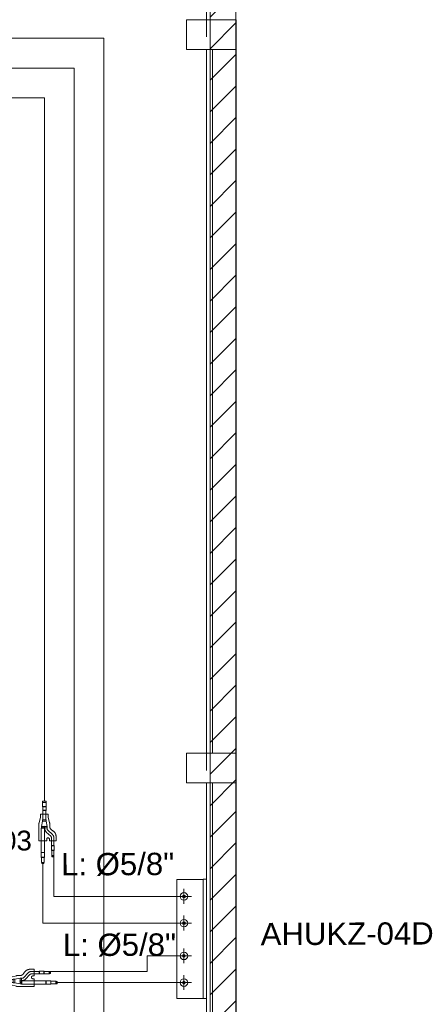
# Model space of a CAD drawing. Header units: metres. Extents: x 2.5 to 41.3, y -72.9 to -49.4.
# Tile 15 of 28: x 39.1 to 41.1, y -62.6 to -57.6. Entities that reach past the tile are written whole.
import ezdxf

# ---------------------------------------------------------------- set-up
doc = ezdxf.new("R2010")
doc.units = ezdxf.units.M
doc.linetypes.add('IMPORT-IMPORT-DASHDOT _2_', pattern=[25.4, 12.7, -6.35, 0, -6.35])
for name, color, linetype, lineweight in [('_0', 7, 'Continuous', 18), ('A-COLS', 7, 'Continuous', 18), ('A-FLOR', 7, 'Continuous', 18), ('A-WALL-PATT', 7, 'Continuous', 18), ('I-WALL', 7, 'Continuous', 18), ('S-BEAM', 7, 'Continuous', 18), ('S-COLS', 7, 'Continuous', 18)]:
    doc.layers.add(name, color=color, linetype=linetype, lineweight=lineweight)
for name, color, linetype, lineweight, true_color in [('HVAC-RFNT', 30, 'Continuous', 18, 0xff7f00), ('LAJE TÉCNICA -FRIG_dwg', 7, 'Continuous', 18, 0x767676), ('TUB_FRIGO', 30, 'Continuous', 18, 0xff7f00), ('TUB_FRIGO_VRF', 30, 'Continuous', 18, 0xff7f00)]:
    doc.layers.add(name, color=color, linetype=linetype, lineweight=lineweight, true_color=true_color)
doc.styles.add('Arial', font='arial.ttf', dxfattribs={"height": 0.1})
doc.styles.add('Arial_1', font='arial.ttf', dxfattribs={"height": 0.1125})

# ---------------------------------------------------------------- blocks, each defined once
blk = doc.blocks.new('4 GRE - ESCOLA DE CINEMA E AUDIOVISUAL CINE REX R07_rvt-1-LAJE TÉCNICA - FRIGORÍFICA')
at = {"layer": 'A-WALL-PATT', "true_color": 0xd4d4d4}
h = blk.add_hatch(dxfattribs=at)
h.set_pattern_fill('FP_2', color=254, style=0, pattern_type=2)
h.set_pattern_definition([(45, (21.555, -62.9), (-0.0795495, 0.0795495), [])])
h.paths.add_polyline_path([(40.0373, -68.5214), (40.1673, -68.5214), (40.1673, -51.0704), (40.0373, -51.0704), (40.0373, -67.0466)])
at = {"layer": 'I-WALL', "color": 253, "true_color": 0xaaaaaa}
for p, q in [((40.1673, -68.5214), (40.1673, -51.0704)), ((40.0373, -51.1954), (40.0373, -68.5214))]:
    blk.add_line(p, q, dxfattribs=at)
blk = doc.blocks.new('Family - V504-298897-LAJE TÉCNICA - FRIGORÍFICA')
at = {"layer": 'S-BEAM', "color": 253, "true_color": 0xaaaaaa}
for p, q in [((0.06, 1.775), (-0.06, 1.775)), ((-0.06, 1.775), (-0.06, -1.775)), ((0.06, -1.775), (0.06, 1.775)), ((-0.06, -1.775), (0.06, -1.775))]:
    blk.add_line(p, q, dxfattribs=at)
blk = doc.blocks.new('Family - V504-298901-LAJE TÉCNICA - FRIGORÍFICA')
at = {"layer": 'S-BEAM', "color": 253, "true_color": 0xaaaaaa}
for p, q in [((0.06, 1.1555), (-0.06, 1.1555)), ((-0.06, 1.1555), (-0.06, -1.1555)), ((0.06, -1.1555), (0.06, 1.1555)), ((-0.06, -1.1555), (0.06, -1.1555))]:
    blk.add_line(p, q, dxfattribs=at)
blk = doc.blocks.new('Family - P26-298907-LAJE TÉCNICA - FRIGORÍFICA')
at = {"layer": 'S-COLS', "color": 253, "true_color": 0xaaaaaa}
for p, q in [((0.125, 0.075), (-0.125, 0.075)), ((-0.125, 0.075), (-0.125, -0.075)), ((0.125, -0.075), (0.125, 0.075)), ((-0.125, -0.075), (0.125, -0.075))]:
    blk.add_line(p, q, dxfattribs=at)
blk = doc.blocks.new('Family - P26-301705-LAJE TÉCNICA - FRIGORÍFICA')
at = {"layer": 'S-COLS', "color": 253, "true_color": 0xaaaaaa}
for p, q in [((0.125, 0.075), (-0.125, 0.075)), ((-0.125, 0.075), (-0.125, -0.075)), ((0.125, -0.075), (0.125, 0.075)), ((-0.125, -0.075), (0.125, -0.075))]:
    blk.add_line(p, q, dxfattribs=at)
blk = doc.blocks.new('Family - P31-298909-LAJE TÉCNICA - FRIGORÍFICA')
at = {"layer": 'S-COLS', "color": 253, "true_color": 0xaaaaaa}
for p, q in [((0.125, 0.075), (-0.125, 0.075)), ((-0.125, 0.075), (-0.125, -0.075)), ((0.125, -0.075), (0.125, 0.075)), ((-0.125, -0.075), (0.125, -0.075))]:
    blk.add_line(p, q, dxfattribs=at)
blk = doc.blocks.new('Family - P31-301707-LAJE TÉCNICA - FRIGORÍFICA')
at = {"layer": 'S-COLS', "color": 253, "true_color": 0xaaaaaa}
for p, q in [((0.125, 0.075), (-0.125, 0.075)), ((-0.125, 0.075), (-0.125, -0.075)), ((0.125, -0.075), (0.125, 0.075)), ((-0.125, -0.075), (0.125, -0.075))]:
    blk.add_line(p, q, dxfattribs=at)
blk = doc.blocks.new('ESTRUTURAL CINE REX _011_IFC-1-LAJE TÉCNICA - FRIGORÍFICA')
at = {"layer": 'A-COLS', "color": 253, "lineweight": 18, "true_color": 0xaaaaaa}
for name, p in [('Family - P26-301705-LAJE TÉCNICA - FRIGORÍFICA', (40.0439, -57.7105)), ('Family - P31-301707-LAJE TÉCNICA - FRIGORÍFICA', (40.0439, -61.4105))]:
    blk.add_blockref(name, p, dxfattribs=at)
at = {"layer": 'S-BEAM', "color": 253, "lineweight": 18, "true_color": 0xaaaaaa}
for name, p in [('Family - V504-298897-LAJE TÉCNICA - FRIGORÍFICA', (40.1089, -59.5605)), ('Family - V504-298901-LAJE TÉCNICA - FRIGORÍFICA', (40.1089, -62.641))]:
    blk.add_blockref(name, p, dxfattribs=at)
at = {"layer": 'S-COLS', "color": 253, "lineweight": 18, "true_color": 0xaaaaaa}
for name, p in [('Family - P26-298907-LAJE TÉCNICA - FRIGORÍFICA', (40.0439, -57.7105)), ('Family - P31-298909-LAJE TÉCNICA - FRIGORÍFICA', (40.0439, -61.4105))]:
    blk.add_blockref(name, p, dxfattribs=at)
blk = doc.blocks.new('LAJE TÉCNICA -FRIG_dwg_HVAC_CENTRO DE EVENTOS JCF_01 - 19 - REDE FRIGORÍFICA - LAJE TÉCNICA_dwg_AHUKZ04D E 05D-3651873-LAJE TÉCNICA - FRIGORÍFICA-1155278-LAJE TÉCNICA - FRIGORÍFICA')
at = {"layer": '_0', "color": 1, "true_color": 0xff0000}
for p, q in [((-22719.4034, 5043.867), (-22719.7534, 5043.867)), ((-22719.7534, 5043.717), (-22719.4034, 5043.717))]:
    blk.add_line(p, q, dxfattribs=at)
at = {"layer": '_0', "color": 2, "true_color": 0xffff00}
for p, q in [((-22719.668, 5043.7155), (-22719.668, 5043.7906)), ((-22719.368, 5043.7155), (-22719.368, 5043.7906)), ((-22719.233, 5043.7155), (-22719.233, 5043.7906)), ((-22719.7061, 5043.753), (-22719.631, 5043.753)), ((-22719.5711, 5043.753), (-22719.496, 5043.753)), ((-22719.4061, 5043.753), (-22719.331, 5043.753)), ((-22719.2711, 5043.753), (-22719.196, 5043.753))]:
    blk.add_line(p, q, dxfattribs=at)
at = {"layer": '_0', "color": 1, "true_color": 0xff0000, "flags": 128}
blk.add_lwpolyline([(-22719.7549, 5043.867), (-22719.1534, 5043.867), (-22719.1534, 5043.8496), (-22719.7549, 5043.8496)], close=True, dxfattribs=at)
blk.add_lwpolyline([(-22719.7534, 5043.8496), (-22719.7534, 5043.717), (-22719.1534, 5043.717), (-22719.1534, 5043.8496)], dxfattribs=at)
at = {"layer": '_0', "color": 2, "true_color": 0xffff00, "flags": 128}
blk.add_lwpolyline([(-22719.533, 5043.7906), (-22719.533, 5043.7155)], close=True, dxfattribs=at)
at = {"layer": '_0', "color": 1, "true_color": 0xff0000}
for centre, radius in [((-22719.668, 5043.753), 0.019), ((-22719.533, 5043.753), 0.019), ((-22719.368, 5043.753), 0.019), ((-22719.233, 5043.753), 0.019), ((-22719.668, 5043.753), 0.00685), ((-22719.533, 5043.753), 0.00685), ((-22719.368, 5043.753), 0.00685), ((-22719.233, 5043.753), 0.00685)]:
    blk.add_circle(centre, radius, dxfattribs=at)
blk = doc.blocks.new('LAJE TÉCNICA -FRIG_dwg_HVAC_CENTRO DE EVENTOS JCF_01 - 19 - REDE FRIGORÍFICA - LAJE TÉCNICA_dwg_A$C6C196F98-3651875-LAJE TÉCNICA - FRIGORÍFICA-1155279-LAJE TÉCNICA - FRIGORÍFICA')
at = {"layer": 'HVAC-RFNT'}
for p, q in [((-0.4485, 0.0013), (-0.4485, -0.0259)), ((-0.4352, 0.0756), (-0.4352, 0.0585)), ((-0.4125, -0.0259), (-0.4125, 0.0013)), ((-0.3936, 0.0566), (-0.3936, 0.0775)), ((-0.358, 0.0566), (-0.358, 0.0775)), ((-0.2178, -0.0252), (-0.2178, 0.0002)), ((-0.2038, 0.0021), (-0.2038, 0.0229)), ((-0.2038, 0.0028), (-0.2038, 0.0218)), ((-0.161, 0.0127), (-0.161, -0.0127)), ((-0.0735, -0.0134), (-0.0735, 0.0138)), ((-0.0436, -0.0146), (-0.0436, 0.0146)), ((-0.0106, -0.0157), (-0.0106, 0.0157)), ((-0.4902, -0.0017), (-0.4902, -0.0229)), ((-0.2155, -0.0218), (-0.2155, -0.0028)), ((-0.2136, -0.0017), (-0.2038, -0.0017)), ((-0.0754, -0.0127), (-0.1492, -0.0127))]:
    blk.add_line(p, q, dxfattribs=at)
at = {"layer": 'HVAC-RFNT', "color": 251, "true_color": 0x656565}
blk.add_line((-0.3167, -0.0434), (-0.1811, -0.0434), dxfattribs=at)
at = {"layer": 'HVAC-RFNT', "linetype": 'IMPORT-IMPORT-DASHDOT _2_'}
blk.add_line((-0.2136, -0.0123), (-0.2038, -0.0123), dxfattribs=at)
at = {"layer": 'HVAC-RFNT', "color": 251, "linetype": 'IMPORT-IMPORT-DASHDOT _2_', "true_color": 0x656565, "flags": 128}
blk.add_lwpolyline([(-0.1811, -0.0434), (-0.1792, -0.043), (-0.1773, -0.043), (-0.1758, -0.0426), (-0.1739, -0.0422), (-0.1296, -0.0309), (-0.1277, -0.0305), (-0.1258, -0.0301), (-0.1239, -0.0297), (-0.122, -0.0297), (-0.1057, -0.0297), (-0.1057, 0.0297), (-0.122, 0.0297), (-0.1239, 0.0297), (-0.1258, 0.0301), (-0.1277, 0.0305), (-0.1296, 0.0309), (-0.1739, 0.0422), (-0.1758, 0.0426), (-0.1773, 0.043), (-0.1792, 0.0434), (-0.1811, 0.0434), (-0.2038, 0.0434), (-0.2053, 0.0434), (-0.2072, 0.0434), (-0.2087, 0.0438), (-0.2106, 0.0441), (-0.2121, 0.0445), (-0.2136, 0.0449), (-0.2155, 0.0456), (-0.2171, 0.0464), (-0.2186, 0.0472), (-0.2201, 0.0483), (-0.2212, 0.0491), (-0.2227, 0.0502), (-0.2239, 0.0513), (-0.225, 0.0525), (-0.2265, 0.054), (-0.2273, 0.0551), (-0.2398, 0.0714), (-0.2409, 0.0729), (-0.2417, 0.0741), (-0.2428, 0.0752), (-0.244, 0.0763), (-0.2451, 0.0775), (-0.2462, 0.079), (-0.2477, 0.0797), (-0.2489, 0.0809), (-0.25, 0.082), (-0.2515, 0.0831), (-0.2527, 0.0839), (-0.2542, 0.0847), (-0.2553, 0.0858), (-0.2568, 0.0866), (-0.2583, 0.0873), (-0.2599, 0.0881), (-0.261, 0.0888), (-0.2625, 0.0896), (-0.264, 0.09), (-0.2655, 0.0907), (-0.2671, 0.0911), (-0.2686, 0.0915), (-0.2705, 0.0922), (-0.272, 0.0926), (-0.2735, 0.093), (-0.275, 0.093), (-0.2769, 0.0934), (-0.2784, 0.0938), (-0.2799, 0.0938), (-0.2818, 0.0938), (-0.2833, 0.0941), (-0.2849, 0.0941), (-0.3167, 0.0941), (-0.3167, 0.0403), (-0.3046, 0.0403), (-0.3034, 0.0403), (-0.3027, 0.04), (-0.3004, 0.0396), (-0.2985, 0.0384), (-0.297, 0.0369), (-0.2955, 0.0354), (-0.2947, 0.0335), (-0.294, 0.0316), (-0.294, 0.0305), (-0.294, 0.0294), (-0.294, 0.0282), (-0.294, 0.0271), (-0.2947, 0.0252), (-0.2955, 0.0233), (-0.297, 0.0218), (-0.2985, 0.0203), (-0.3004, 0.0191), (-0.3027, 0.0188), (-0.3034, 0.0184), (-0.3046, 0.0184), (-0.3167, 0.0184), (-0.3167, -0.0434)], dxfattribs=at)
at = {"layer": 'HVAC-RFNT', "flags": 128}
for points in [[(-0.2136, -0.0028), (-0.2155, -0.0028), (-0.2167, 0.0002), (-0.4106, 0.0002), (-0.4118, 0.0013), (-0.4493, 0.0013), (-0.4504, -0.0017)], [(-0.4375, 0.0597), (-0.4455, 0.0597), (-0.4455, 0.0748), (-0.4375, 0.0748)], [(-0.3959, 0.0756), (-0.4364, 0.0756), (-0.4375, 0.0748), (-0.4375, 0.0597), (-0.4364, 0.0585), (-0.3959, 0.0585), (-0.3959, 0.0756), (-0.3947, 0.0775), (-0.3568, 0.0775), (-0.3561, 0.0767)], [(-0.2136, -0.0218), (-0.2155, -0.0218), (-0.2167, -0.0252), (-0.4106, -0.0252), (-0.4106, 0.0002)], [(-0.2136, 0.0028), (-0.2186, 0.0028), (-0.2208, 0.0028), (-0.2227, 0.0032), (-0.2246, 0.0036), (-0.2269, 0.004), (-0.2288, 0.0044), (-0.2307, 0.0047), (-0.2326, 0.0055), (-0.2345, 0.0063), (-0.236, 0.007), (-0.2379, 0.0081), (-0.2398, 0.0089), (-0.2413, 0.01), (-0.2428, 0.0112), (-0.2447, 0.0127), (-0.2458, 0.0138), (-0.2474, 0.0153), (-0.2815, 0.0513), (-0.283, 0.0525), (-0.2845, 0.054), (-0.2864, 0.0551), (-0.2883, 0.0559), (-0.2902, 0.0566), (-0.2921, 0.0574), (-0.2943, 0.0574), (-0.2962, 0.0578), (-0.3561, 0.0578), (-0.3568, 0.0566), (-0.3947, 0.0566), (-0.3959, 0.0585)], [(-0.3561, 0.0578), (-0.3561, 0.0767), (-0.2962, 0.0767), (-0.2943, 0.0767), (-0.2921, 0.0763), (-0.2902, 0.0763), (-0.2883, 0.076), (-0.2864, 0.0752), (-0.2845, 0.0748), (-0.2826, 0.0741), (-0.2807, 0.0733), (-0.2788, 0.0725), (-0.2769, 0.0718), (-0.2754, 0.0706), (-0.2735, 0.0695), (-0.272, 0.0684), (-0.2705, 0.0669), (-0.269, 0.0657), (-0.2674, 0.0642), (-0.2337, 0.0286), (-0.2322, 0.0271), (-0.2303, 0.0256), (-0.2288, 0.0244), (-0.2269, 0.0237), (-0.225, 0.0229), (-0.2227, 0.0225), (-0.2208, 0.0222), (-0.2186, 0.0218), (-0.2136, 0.0218)], [(-0.2136, 0.0021), (-0.2038, 0.0021), (-0.2023, 0.0013), (-0.2019, 0.0002), (-0.2023, -0.0013), (-0.2038, -0.0017), (-0.2038, -0.0229), (-0.161, -0.0138), (-0.161, 0.0138), (-0.2038, 0.0229), (-0.2136, 0.0229), (-0.2136, -0.0229), (-0.2038, -0.0229)], [(-0.161, -0.0138), (-0.1492, -0.0138), (-0.1492, 0.0138), (-0.161, 0.0138)], [(-0.1492, 0.0127), (-0.0754, 0.0127), (-0.0746, 0.0138), (-0.0455, 0.0138), (-0.0455, -0.0134)], [(-0.0455, 0.0138), (-0.0447, 0.0146), (-0.0129, 0.0146), (-0.0129, -0.0146), (-0.0447, -0.0146), (-0.0455, -0.0134), (-0.0746, -0.0134), (-0.0754, -0.0127), (-0.0754, 0.0127)], [(-0.0129, 0.0146), (-0.0117, 0.0157), (0, 0.0157), (0, -0.0157), (-0.0117, -0.0157), (-0.0129, -0.0146)], [(-0.4921, -0.0036), (-0.5, -0.0036), (-0.5, -0.0214), (-0.4921, -0.0214), (-0.4913, -0.0229), (-0.4504, -0.0229), (-0.4493, -0.0259), (-0.4118, -0.0259), (-0.4106, -0.0252)], [(-0.4504, -0.0229), (-0.4504, -0.0017), (-0.4913, -0.0017), (-0.4921, -0.0036), (-0.4921, -0.0214)]]:
    blk.add_lwpolyline(points, dxfattribs=at)
blk = doc.blocks.new('LAJE TÉCNICA -FRIG_dwg-1114779-LAJE TÉCNICA - FRIGORÍFICA')
at = {"layer": 'A-FLOR', "color": 253, "true_color": 0x999999}
for p, q in [((18.4648, 5.2932), (18.4648, 8.4318)), ((18.4648, 1.5932), (18.4648, 5.1432)), ((18.4648, -0.8678), (18.4648, 1.4432))]:
    blk.add_line(p, q, dxfattribs=at)
at = {"layer": 'TUB_FRIGO'}
blk.add_line((17.7109, 0.5226), (18.3439, 0.5226), dxfattribs=at)
at = {"layer": 'TUB_FRIGO', "flags": 128}
for points in [[(14.818, 10.4385), (14.3024, 10.4385), (14.3024, 4.986), (17.6463, 4.986), (17.6463, 1.4383)], [(14.818, 8.9845), (14.6024, 8.9845), (14.6024, 5.286), (17.9463, 5.286), (17.9463, -1.8004)], [(18.3318, 0.9572), (17.6936, 0.9572), (17.6936, 1.1572)], [(17.6385, 1.1228), (17.6385, 0.8217), (18.3318, 0.8217)], [(18.3318, 0.6581), (18.1765, 0.6581), (18.1655, 0.6581), (18.1655, 0.5777), (17.6765, 0.5777)]]:
    blk.add_lwpolyline(points, dxfattribs=at)
at = {"layer": 'TUB_FRIGO', "color": 5, "true_color": 0x0000ff, "flags": 128}
blk.add_lwpolyline([(16.2112, -2.0961), (16.2112, -2.5161), (17.7963, -2.5161), (17.7963, 5.136), (14.4524, 5.136), (14.4524, 9.1326), (14.8286, 9.1326)], dxfattribs=at)
at = {"extrusion": (0, 0, -1), "xscale": 0.6310854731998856, "yscale": 0.6310854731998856, "zscale": -0.6310854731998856, "rotation": 90.00000000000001}
blk.add_blockref('LAJE TÉCNICA -FRIG_dwg_HVAC_CENTRO DE EVENTOS JCF_01 - 19 - REDE FRIGORÍFICA - LAJE TÉCNICA_dwg_A$C6C196F98-3651875-LAJE TÉCNICA - FRIGORÍFICA-1155279-LAJE TÉCNICA - FRIGORÍFICA', (-17.6463, 1.4383), dxfattribs=at)
at = {"rotation": 269.9984314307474}
blk.add_blockref('LAJE TÉCNICA -FRIG_dwg_HVAC_CENTRO DE EVENTOS JCF_01 - 19 - REDE FRIGORÍFICA - LAJE TÉCNICA_dwg_AHUKZ04D E 05D-3651873-LAJE TÉCNICA - FRIGORÍFICA-1155278-LAJE TÉCNICA - FRIGORÍFICA', (-5026.0242, -22718.5727), dxfattribs=at)
at = {"extrusion": (0, 0, -1), "xscale": 0.6310854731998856, "yscale": 0.6310854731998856, "zscale": -0.6310854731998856}
blk.add_blockref('LAJE TÉCNICA -FRIG_dwg_HVAC_CENTRO DE EVENTOS JCF_01 - 19 - REDE FRIGORÍFICA - LAJE TÉCNICA_dwg_A$C6C196F98-3651875-LAJE TÉCNICA - FRIGORÍFICA-1155279-LAJE TÉCNICA - FRIGORÍFICA', (-17.3954, 0.5305), dxfattribs=at)
at = {"layer": 'TUB_FRIGO', "color": 7, "insert": (17.2414, 1.2878), "char_height": 0.1, "width": 0.814133, "attachment_point": 2, "rotation": 0.2292, "line_spacing_factor": 0.941778, "style": 'Arial'}
blk.add_mtext('FQZHD-03', dxfattribs=at)
at = {"layer": 'TUB_FRIGO_VRF', "color": 7, "char_height": 0.1125, "rotation": 0.2292, "line_spacing_factor": 0.941778, "style": 'Arial_1'}
for s, insert, width, attachment_point in [('L: Ø5/8"', (17.7302, 1.1754), 0.683149, 1), ('AHUKZ-04D', (19.1741, 0.8255), 1.041251, 2), ('L: Ø5/8"', (17.7395, 0.7686), 0.683149, 1)]:
    blk.add_mtext(s, dxfattribs=dict(at, insert=insert, width=width, attachment_point=attachment_point))

msp = doc.modelspace()

# ---------------------------------------------------------------- linework, layer by layer
at = {"layer": 'A-FLOR', "color": 253, "true_color": 0xaaaaaa}
for p, q in [((40.0198, -61.3355), (40.0198, -57.7855)), ((40.0198, -63.7965), (40.0198, -61.4855))]:
    msp.add_line(p, q, dxfattribs=at)

# ---------------------------------------------------------------- block references
at = {"lineweight": 5}
for name in ['4 GRE - ESCOLA DE CINEMA E AUDIOVISUAL CINE REX R07_rvt-1-LAJE TÉCNICA - FRIGORÍFICA', 'ESTRUTURAL CINE REX _011_IFC-1-LAJE TÉCNICA - FRIGORÍFICA']:
    msp.add_blockref(name, (0, 0), dxfattribs=at)
at = {"layer": 'LAJE TÉCNICA -FRIG_dwg', "color": 7}
msp.add_blockref('LAJE TÉCNICA -FRIG_dwg-1114779-LAJE TÉCNICA - FRIGORÍFICA', (21.555, -63.0153), dxfattribs=at)

doc.saveas('drawing.dxf')
